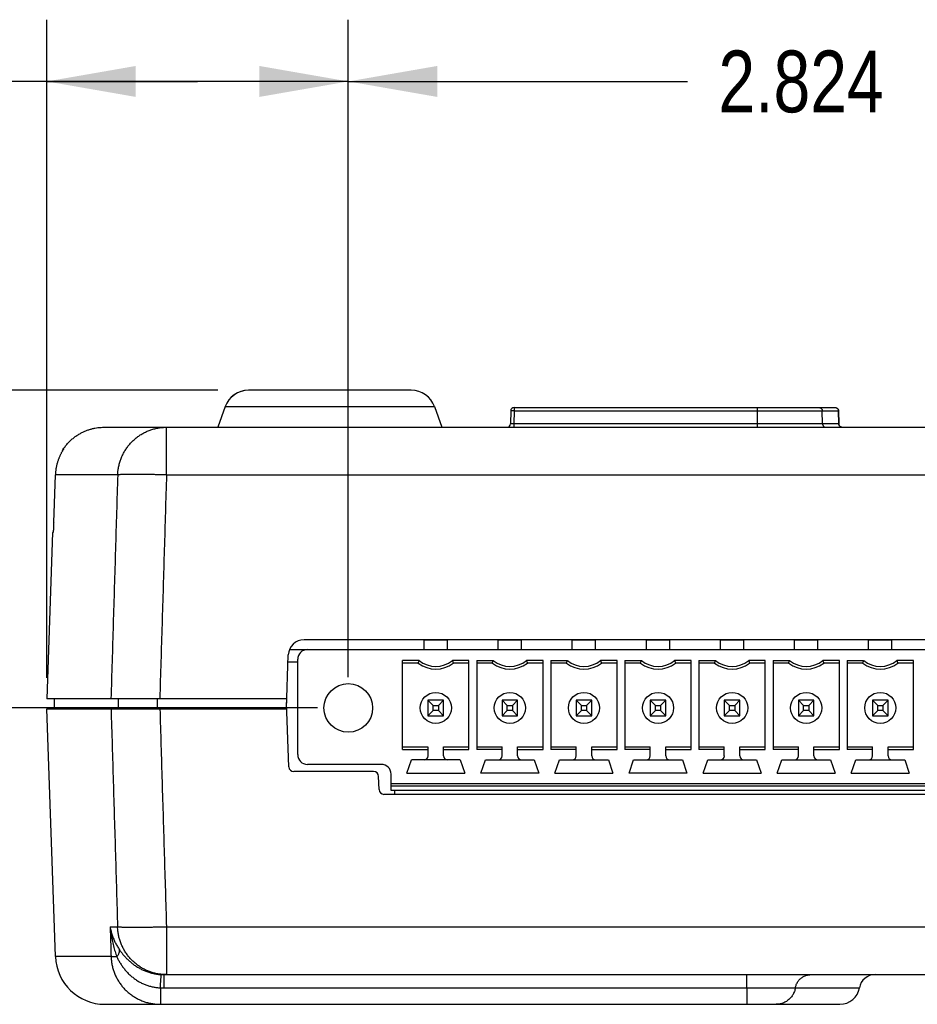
# Model space of a CAD drawing. Header units: inches. Extents: x 0 to 34, y 0 to 22.
# Tile 11 of 28: x 13.9 to 15.7, y 16 to 18. Entities that reach past the tile are written whole.
import ezdxf

# ---------------------------------------------------------------- set-up
doc = ezdxf.new("R2010")
doc.units = ezdxf.units.IN
doc.header["$LTSCALE"] = 1.87
doc.header["$MEASUREMENT"] = 0
doc.layers.get('0').update_dxf_attribs({"linetype": 'CONTINUOUS'})
doc.layers.add('DIMENSIONS', color=7, linetype='CONTINUOUS')
doc.styles.get("Standard").update_dxf_attribs({"font": 'txt', "width": 0.8})
doc.dimstyles.new('DIMSTYLE_1', dxfattribs={"dimtxt": 0.125, "dimasz": 0.18, "dimexe": 0.18, "dimexo": 0.0625, "dimgap": 0.09, "dimtad": 0, "dimtih": 1, "dimtoh": 1, "dimdec": 3, "dimzin": 4, "dimdsep": 46, "dimtxsty": 'STANDARD', "dimblk": '_FILLED', "dimblk1": '_FILLED', "dimblk2": '_FILLED', "dimcen": 0.09, "dimadec": 0, "dimazin": 0, "dimtp": 0.01, "dimtm": 0.01, "dimtfac": 1, "dimtdec": 3, "dimtofl": 0, "dimtmove": 0, "dimatfit": 3, "dimldrblk": '_FILLED', "dimfxl": 1, "dimtolj": 1, "dimtzin": 4, "dimarcsym": 0})

# ---------------------------------------------------------------- blocks, each defined once
blk = doc.blocks.new('_FILLED')
at = {"color": 0, "linetype": 'BYBLOCK'}
blk.add_solid([(0, 0), (-1, 0.174), (-1, -0.174)], dxfattribs=at)
blk = doc.blocks.new('*D2')
at = {"layer": 'DIMENSIONS', "color": 2, "linetype": 'CONTINUOUS'}
for p, q in [((14.2941, 17.2704), (12.9828, 17.2704)), ((13.1078, 17.2704), (13.1078, 17.0738)), ((13.1078, 16.6273), (13.1078, 16.8238)), ((14.496, 16.6273), (12.9828, 16.6273))]:
    blk.add_line(p, q, dxfattribs=at)
at = {"layer": 'DIMENSIONS', "color": 2, "linetype": 'CONTINUOUS', "xscale": 0.18, "yscale": 0.18, "zscale": 0.18}
for p, rotation in [((13.1078, 17.2704), 90), ((13.1078, 16.6273), 270)]:
    blk.add_blockref('_FILLED', p, dxfattribs=dict(at, rotation=rotation))
at = {"layer": 'DIMENSIONS', "color": 2, "linetype": 'CONTINUOUS', "width": 0.8}
for s, p in [('[', (13.0203, 16.8863)), (']', (13.6203, 16.8863)), ('.643', (12.4953, 16.8863)), ('16.34', (13.1203, 16.8863))]:
    blk.add_text(s, height=0.125, dxfattribs=at).set_placement(p)
blk = doc.blocks.new('*D3')
at = {"layer": 'DIMENSIONS', "color": 2, "linetype": 'CONTINUOUS'}
for p, q in [((13.9481, 16.6879), (13.9481, 18.0204)), ((14.5585, 16.6898), (14.5585, 18.0204)), ((14.2533, 17.8954), (13.1606, 17.8954)), ((13.9481, 17.8954), (14.2533, 17.8954)), ((14.5585, 17.8954), (14.2533, 17.8954))]:
    blk.add_line(p, q, dxfattribs=at)
at = {"layer": 'DIMENSIONS', "color": 2, "linetype": 'CONTINUOUS', "xscale": 0.18, "yscale": 0.18, "zscale": 0.18, "rotation": 180}
blk.add_blockref('_FILLED', (13.9481, 17.8954), dxfattribs=at)
at = {"layer": 'DIMENSIONS', "color": 2, "linetype": 'CONTINUOUS', "xscale": 0.18, "yscale": 0.18, "zscale": 0.18}
blk.add_blockref('_FILLED', (14.5585, 17.8954), dxfattribs=at)
at = {"layer": 'DIMENSIONS', "color": 2, "linetype": 'CONTINUOUS', "width": 0.8}
for s, p in [('.610', (11.9731, 17.8329)), ('[', (12.4981, 17.8329)), ('15.5', (12.5981, 17.8329)), (']', (12.9981, 17.8329))]:
    blk.add_text(s, height=0.125, dxfattribs=at).set_placement(p)
blk = doc.blocks.new('*D4')
at = {"layer": 'DIMENSIONS', "color": 2, "linetype": 'CONTINUOUS'}
for p, q in [((14.5585, 16.6898), (14.5585, 18.0204)), ((17.3826, 16.6898), (17.3826, 18.0204)), ((14.5585, 17.8954), (15.2455, 17.8954)), ((17.3826, 17.8954), (16.6955, 17.8954))]:
    blk.add_line(p, q, dxfattribs=at)
at = {"layer": 'DIMENSIONS', "color": 2, "linetype": 'CONTINUOUS', "xscale": 0.18, "yscale": 0.18, "zscale": 0.18, "rotation": 180}
blk.add_blockref('_FILLED', (14.5585, 17.8954), dxfattribs=at)
at = {"layer": 'DIMENSIONS', "color": 2, "linetype": 'CONTINUOUS', "xscale": 0.18, "yscale": 0.18, "zscale": 0.18}
blk.add_blockref('_FILLED', (17.3826, 17.8954), dxfattribs=at)
at = {"layer": 'DIMENSIONS', "color": 2, "linetype": 'CONTINUOUS', "width": 0.8}
for s, p in [('2.824', (15.308, 17.8329)), ('[', (15.933, 17.8329)), ('71.73', (16.033, 17.8329)), (']', (16.533, 17.8329))]:
    blk.add_text(s, height=0.125, dxfattribs=at).set_placement(p)

msp = doc.modelspace()

# ---------------------------------------------------------------- linework, layer by layer
at = {"color": 7, "linetype": 'CONTINUOUS'}
for p, q in [((14.6861, 17.2704), (14.3562, 17.2704)), ((14.3091, 17.2372), (14.2941, 17.1954)), ((14.3095, 17.2372), (14.2946, 17.1954)), ((14.3091, 17.2372), (14.7332, 17.2372)), ((14.7332, 17.2372), (14.7481, 17.1954)), ((14.8873, 17.2285), (14.8869, 17.2023)), ((14.8943, 17.2285), (14.8939, 17.2023)), ((14.8943, 17.2354), (14.8943, 17.2285)), ((14.8943, 17.2354), (15.5441, 17.2354)), ((14.8943, 17.2285), (15.551, 17.2285)), ((15.3868, 17.1954), (15.3868, 17.2354)), ((15.5187, 17.2023), (15.5183, 17.2285)), ((15.551, 17.2285), (15.5515, 17.2023)), ((15.5517, 17.2022), (15.5511, 17.2285)), ((14.8939, 17.2023), (14.8939, 17.1954)), ((15.5515, 17.2023), (14.8939, 17.2023)), ((14.064, 17.1954), (20.5897, 17.1954)), ((14.1905, 17.0989), (14.1905, 17.1954)), ((13.9819, 17.1509), (13.9813, 17.1509)), ((13.9819, 17.1509), (13.9818, 17.1508)), ((13.962, 17.0028), (13.9654, 17.0989)), ((14.0916, 17.0989), (13.9654, 17.0989)), ((14.1905, 17.0989), (20.3594, 17.0989)), ((13.9597, 16.9827), (13.9479, 16.6454)), ((13.961, 16.9827), (13.9597, 16.9827)), ((20.0768, 16.7654), (14.469, 16.7654)), ((14.7121, 16.7454), (14.7121, 16.7651)), ((14.7121, 16.7651), (14.7593, 16.7651)), ((14.7199, 16.7654), (14.7199, 16.7651)), ((14.7514, 16.7654), (14.7514, 16.7651)), ((14.7593, 16.7454), (14.7593, 16.7651)), ((14.8621, 16.7454), (14.8621, 16.7651)), ((14.8621, 16.7651), (14.9093, 16.7651)), ((14.8699, 16.7654), (14.8699, 16.7651)), ((14.9014, 16.7654), (14.9014, 16.7651)), ((14.9093, 16.7454), (14.9093, 16.7651)), ((15.0121, 16.7454), (15.0121, 16.7651)), ((15.0121, 16.7651), (15.0593, 16.7651)), ((15.0199, 16.7654), (15.0199, 16.7651)), ((15.0514, 16.7654), (15.0514, 16.7651)), ((15.0593, 16.7454), (15.0593, 16.7651)), ((15.1621, 16.7454), (15.1621, 16.7651)), ((15.1621, 16.7651), (15.2093, 16.7651)), ((15.1699, 16.7654), (15.1699, 16.7651)), ((15.2014, 16.7654), (15.2014, 16.7651)), ((15.2093, 16.7454), (15.2093, 16.7651)), ((15.3121, 16.7454), (15.3121, 16.7651)), ((15.3121, 16.7651), (15.3593, 16.7651)), ((15.3199, 16.7654), (15.3199, 16.7651)), ((15.3514, 16.7654), (15.3514, 16.7651)), ((15.3593, 16.7454), (15.3593, 16.7651)), ((15.4621, 16.7454), (15.4621, 16.7651)), ((15.4621, 16.7651), (15.5093, 16.7651)), ((15.4699, 16.7654), (15.4699, 16.7651)), ((15.5014, 16.7654), (15.5014, 16.7651)), ((15.5093, 16.7454), (15.5093, 16.7651)), ((15.6121, 16.7454), (15.6121, 16.7651)), ((15.6121, 16.7651), (15.6593, 16.7651)), ((15.6199, 16.7654), (15.6199, 16.7651)), ((15.6514, 16.7654), (15.6514, 16.7651)), ((15.6593, 16.7454), (15.6593, 16.7651)), ((14.4394, 16.7454), (17.2455, 16.7454)), ((14.4332, 16.6254), (14.437, 16.7345)), ((14.4561, 16.5328), (14.4561, 16.7257)), ((14.6685, 16.5433), (14.6685, 16.7231)), ((14.702, 16.7231), (14.6685, 16.7231)), ((14.8028, 16.7231), (14.7693, 16.7231)), ((14.8028, 16.5433), (14.8028, 16.7231)), ((14.8185, 16.7231), (14.8185, 16.5433)), ((14.8185, 16.7231), (14.852, 16.7231)), ((14.9528, 16.7231), (14.9193, 16.7231)), ((14.9528, 16.5433), (14.9528, 16.7231)), ((14.9685, 16.7231), (14.9685, 16.5433)), ((14.9685, 16.7231), (15.002, 16.7231)), ((15.1028, 16.7231), (15.0693, 16.7231)), ((15.1028, 16.5433), (15.1028, 16.7231)), ((15.1185, 16.7231), (15.1185, 16.5433)), ((15.1185, 16.7231), (15.152, 16.7231)), ((15.2528, 16.7231), (15.2193, 16.7231)), ((15.2528, 16.5433), (15.2528, 16.7231)), ((15.2685, 16.7231), (15.2685, 16.5433)), ((15.2685, 16.7231), (15.302, 16.7231)), ((15.4028, 16.7231), (15.3693, 16.7231)), ((15.4028, 16.5433), (15.4028, 16.7231)), ((15.4185, 16.7231), (15.4185, 16.5433)), ((15.4185, 16.7231), (15.452, 16.7231)), ((15.5528, 16.7231), (15.5193, 16.7231)), ((15.5528, 16.5433), (15.5528, 16.7231)), ((15.5685, 16.7231), (15.5685, 16.5433)), ((15.5685, 16.7231), (15.602, 16.7231)), ((15.7028, 16.7231), (15.6693, 16.7231)), ((15.7028, 16.5433), (15.7028, 16.7231)), ((14.4365, 16.7208), (14.4561, 16.7208)), ((14.7002, 16.7178), (14.6685, 16.7178)), ((14.8028, 16.7178), (14.7711, 16.7178)), ((14.8502, 16.7178), (14.8185, 16.7178)), ((14.9528, 16.7178), (14.9211, 16.7178)), ((15.0002, 16.7178), (14.9685, 16.7178)), ((15.1028, 16.7178), (15.0711, 16.7178)), ((15.1502, 16.7178), (15.1185, 16.7178)), ((15.2528, 16.7178), (15.2211, 16.7178)), ((15.3002, 16.7178), (15.2685, 16.7178)), ((15.4028, 16.7178), (15.3711, 16.7178)), ((15.4502, 16.7178), (15.4185, 16.7178)), ((15.5528, 16.7178), (15.5211, 16.7178)), ((15.6002, 16.7178), (15.5685, 16.7178)), ((15.7028, 16.7178), (15.6711, 16.7178)), ((14.4339, 16.6454), (13.9479, 16.6454)), ((13.9629, 16.6454), (13.9629, 16.6254)), ((14.0934, 16.6254), (14.0934, 16.6454)), ((14.1725, 16.6254), (14.1725, 16.6454)), ((14.7199, 16.643), (14.7199, 16.6115)), ((14.7199, 16.643), (14.7305, 16.6325)), ((14.7514, 16.643), (14.7199, 16.643)), ((14.7514, 16.643), (14.7409, 16.6325)), ((14.7514, 16.6115), (14.7514, 16.643)), ((14.8699, 16.643), (14.8699, 16.6115)), ((14.8699, 16.643), (14.8805, 16.6325)), ((14.9014, 16.643), (14.8699, 16.643)), ((14.9014, 16.643), (14.8909, 16.6325)), ((14.9014, 16.6115), (14.9014, 16.643)), ((15.0199, 16.643), (15.0199, 16.6115)), ((15.0199, 16.643), (15.0305, 16.6325)), ((15.0514, 16.643), (15.0199, 16.643)), ((15.0514, 16.643), (15.0409, 16.6325)), ((15.0514, 16.6115), (15.0514, 16.643)), ((15.1699, 16.643), (15.1699, 16.6115)), ((15.1699, 16.643), (15.1805, 16.6325)), ((15.2014, 16.643), (15.1699, 16.643)), ((15.2014, 16.643), (15.1909, 16.6325)), ((15.2014, 16.6115), (15.2014, 16.643)), ((15.3199, 16.643), (15.3199, 16.6115)), ((15.3199, 16.643), (15.3305, 16.6325)), ((15.3514, 16.643), (15.3199, 16.643)), ((15.3514, 16.643), (15.3409, 16.6325)), ((15.3514, 16.6115), (15.3514, 16.643)), ((15.4699, 16.643), (15.4699, 16.6115)), ((15.4699, 16.643), (15.4805, 16.6325)), ((15.5014, 16.643), (15.4699, 16.643)), ((15.5014, 16.643), (15.4909, 16.6325)), ((15.5014, 16.6115), (15.5014, 16.643)), ((15.6199, 16.643), (15.6199, 16.6115)), ((15.6199, 16.643), (15.6305, 16.6325)), ((15.6514, 16.643), (15.6199, 16.643)), ((15.6514, 16.643), (15.6409, 16.6325)), ((15.6514, 16.6115), (15.6514, 16.643)), ((13.9656, 16.1239), (13.9481, 16.6254)), ((13.9481, 16.6254), (14.4341, 16.6254)), ((14.4382, 16.508), (14.4337, 16.6385)), ((14.7305, 16.6221), (14.7199, 16.6115)), ((14.7305, 16.6221), (14.7305, 16.6325)), ((14.7305, 16.6325), (14.7409, 16.6325)), ((14.7409, 16.6221), (14.7305, 16.6221)), ((14.7409, 16.6325), (14.7409, 16.6221)), ((14.7409, 16.6221), (14.7514, 16.6115)), ((14.8805, 16.6221), (14.8699, 16.6115)), ((14.8805, 16.6221), (14.8805, 16.6325)), ((14.8805, 16.6325), (14.8909, 16.6325)), ((14.8909, 16.6221), (14.8805, 16.6221)), ((14.8909, 16.6325), (14.8909, 16.6221)), ((14.8909, 16.6221), (14.9014, 16.6115)), ((15.0305, 16.6221), (15.0199, 16.6115)), ((15.0305, 16.6221), (15.0305, 16.6325)), ((15.0305, 16.6325), (15.0409, 16.6325)), ((15.0409, 16.6221), (15.0305, 16.6221)), ((15.0409, 16.6325), (15.0409, 16.6221)), ((15.0409, 16.6221), (15.0514, 16.6115)), ((15.1805, 16.6221), (15.1699, 16.6115)), ((15.1805, 16.6221), (15.1805, 16.6325)), ((15.1805, 16.6325), (15.1909, 16.6325)), ((15.1909, 16.6221), (15.1805, 16.6221)), ((15.1909, 16.6325), (15.1909, 16.6221)), ((15.1909, 16.6221), (15.2014, 16.6115)), ((15.3305, 16.6221), (15.3199, 16.6115)), ((15.3305, 16.6221), (15.3305, 16.6325)), ((15.3305, 16.6325), (15.3409, 16.6325)), ((15.3409, 16.6221), (15.3305, 16.6221)), ((15.3409, 16.6325), (15.3409, 16.6221)), ((15.3409, 16.6221), (15.3514, 16.6115)), ((15.4805, 16.6221), (15.4699, 16.6115)), ((15.4805, 16.6221), (15.4805, 16.6325)), ((15.4805, 16.6325), (15.4909, 16.6325)), ((15.4909, 16.6221), (15.4805, 16.6221)), ((15.4909, 16.6325), (15.4909, 16.6221)), ((15.4909, 16.6221), (15.5014, 16.6115)), ((15.6305, 16.6221), (15.6199, 16.6115)), ((15.6305, 16.6221), (15.6305, 16.6325)), ((15.6305, 16.6325), (15.6409, 16.6325)), ((15.6409, 16.6221), (15.6305, 16.6221)), ((15.6409, 16.6325), (15.6409, 16.6221)), ((15.6409, 16.6221), (15.6514, 16.6115)), ((14.7199, 16.6115), (14.7514, 16.6115)), ((14.8699, 16.6115), (14.9014, 16.6115)), ((15.0199, 16.6115), (15.0514, 16.6115)), ((15.1699, 16.6115), (15.2014, 16.6115)), ((15.3199, 16.6115), (15.3514, 16.6115)), ((15.4699, 16.6115), (15.5014, 16.6115)), ((15.6199, 16.6115), (15.6514, 16.6115)), ((14.6685, 16.5485), (14.7199, 16.5485)), ((14.6685, 16.5433), (14.7199, 16.5433)), ((14.7199, 16.5485), (14.7199, 16.53)), ((14.7514, 16.53), (14.7514, 16.5485)), ((14.7514, 16.5485), (14.8028, 16.5485)), ((14.7514, 16.5433), (14.8028, 16.5433)), ((14.8185, 16.5485), (14.8699, 16.5485)), ((14.8699, 16.5433), (14.8185, 16.5433)), ((14.8699, 16.53), (14.8699, 16.5485)), ((14.9014, 16.53), (14.9014, 16.5485)), ((14.9014, 16.5485), (14.9528, 16.5485)), ((14.9014, 16.5433), (14.9528, 16.5433)), ((14.9685, 16.5485), (15.0199, 16.5485)), ((15.0199, 16.5433), (14.9685, 16.5433)), ((15.0199, 16.53), (15.0199, 16.5485)), ((15.0514, 16.53), (15.0514, 16.5485)), ((15.0514, 16.5485), (15.1028, 16.5485)), ((15.0514, 16.5433), (15.1028, 16.5433)), ((15.1185, 16.5485), (15.1699, 16.5485)), ((15.1699, 16.5433), (15.1185, 16.5433)), ((15.1699, 16.53), (15.1699, 16.5485)), ((15.2014, 16.53), (15.2014, 16.5485)), ((15.2014, 16.5485), (15.2528, 16.5485)), ((15.2014, 16.5433), (15.2528, 16.5433)), ((15.2685, 16.5485), (15.3199, 16.5485)), ((15.3199, 16.5433), (15.2685, 16.5433)), ((15.3199, 16.53), (15.3199, 16.5485)), ((15.3514, 16.53), (15.3514, 16.5485)), ((15.3514, 16.5485), (15.4028, 16.5485)), ((15.3514, 16.5433), (15.4028, 16.5433)), ((15.4185, 16.5485), (15.4699, 16.5485)), ((15.4699, 16.5433), (15.4185, 16.5433)), ((15.4699, 16.53), (15.4699, 16.5485)), ((15.5014, 16.53), (15.5014, 16.5485)), ((15.5014, 16.5485), (15.5528, 16.5485)), ((15.5014, 16.5433), (15.5528, 16.5433)), ((15.5685, 16.5485), (15.6199, 16.5485)), ((15.6199, 16.5433), (15.5685, 16.5433)), ((15.6199, 16.53), (15.6199, 16.5485)), ((15.6514, 16.53), (15.6514, 16.5485)), ((15.6514, 16.5485), (15.7028, 16.5485)), ((15.6514, 16.5433), (15.7028, 16.5433)), ((14.677, 16.4954), (14.6863, 16.5222)), ((14.7851, 16.5222), (14.6863, 16.5222)), ((14.7851, 16.5222), (14.7943, 16.4954)), ((14.827, 16.4954), (14.8363, 16.5222)), ((14.8363, 16.5222), (14.9351, 16.5222)), ((14.9351, 16.5222), (14.9443, 16.4954)), ((14.977, 16.4954), (14.9863, 16.5222)), ((14.9863, 16.5222), (15.0851, 16.5222)), ((15.0851, 16.5222), (15.0943, 16.4954)), ((15.127, 16.4954), (15.1363, 16.5222)), ((15.1363, 16.5222), (15.2351, 16.5222)), ((15.2351, 16.5222), (15.2443, 16.4954)), ((15.277, 16.4954), (15.2863, 16.5222)), ((15.2863, 16.5222), (15.3851, 16.5222)), ((15.3851, 16.5222), (15.3943, 16.4954)), ((15.427, 16.4954), (15.4363, 16.5222)), ((15.4363, 16.5222), (15.5351, 16.5222)), ((15.5351, 16.5222), (15.5443, 16.4954)), ((15.577, 16.4954), (15.5863, 16.5222)), ((15.5863, 16.5222), (15.6851, 16.5222)), ((15.6851, 16.5222), (15.6943, 16.4954)), ((14.6254, 16.5131), (14.4758, 16.5131)), ((14.6099, 16.4984), (14.4482, 16.4984)), ((14.6208, 16.462), (14.6199, 16.4887)), ((14.6451, 16.46), (14.6451, 16.4934)), ((14.677, 16.4954), (14.7943, 16.4954)), ((14.9443, 16.4954), (14.827, 16.4954)), ((14.977, 16.4954), (15.0943, 16.4954)), ((15.2443, 16.4954), (15.127, 16.4954)), ((15.277, 16.4954), (15.3943, 16.4954)), ((15.427, 16.4954), (15.5443, 16.4954)), ((15.577, 16.4954), (15.6943, 16.4954)), ((17.0762, 16.4737), (14.6451, 16.4737)), ((14.6451, 16.4698), (17.0762, 16.4698)), ((17.0864, 16.4524), (14.6308, 16.4524)), ((17.0762, 16.46), (14.6451, 16.46)), ((14.6527, 16.4524), (14.6525, 16.46)), ((14.0763, 16.1839), (14.0914, 16.1839)), ((14.1903, 16.1839), (14.1903, 16.0874)), ((14.1903, 16.1839), (20.3559, 16.1839)), ((14.0782, 16.1239), (13.9656, 16.1239)), ((14.186, 16.0607), (14.186, 16.0874)), ((14.186, 16.0874), (20.3603, 16.0874)), ((14.178, 16.0609), (14.178, 16.0274)), ((14.186, 16.0607), (15.3657, 16.0607)), ((15.3657, 16.0607), (15.3657, 16.0274)), ((15.4638, 16.0607), (15.5934, 16.0607)), ((14.0656, 16.0274), (15.554, 16.0274))]:
    msp.add_line(p, q, dxfattribs=at)
for points in [[(15.5577, 17.1955), (15.5573, 17.1955), (15.5569, 17.1956), (15.5565, 17.1957), (15.5561, 17.1959), (15.5557, 17.1961), (15.5552, 17.1963), (15.5548, 17.1966), (15.5543, 17.1969), (15.5539, 17.1973), (15.5534, 17.1977), (15.553, 17.1983), (15.5526, 17.1989), (15.5522, 17.1997), (15.5519, 17.2005), (15.5517, 17.2016), (15.5517, 17.2022)], [(15.5574, 17.1955), (15.557, 17.1956), (15.5566, 17.1957), (15.5562, 17.1958), (15.5558, 17.196), (15.5554, 17.1962), (15.555, 17.1964), (15.5546, 17.1967), (15.5542, 17.197), (15.5537, 17.1974), (15.5533, 17.1979), (15.5529, 17.1984), (15.5525, 17.199), (15.5522, 17.1998), (15.5519, 17.2006), (15.5517, 17.2016)]]:
    msp.add_lwpolyline(points, dxfattribs=at)
for centre, radius in [((14.5585, 16.6273), 0.0492), ((14.7357, 16.6273), 0.0315), ((14.8857, 16.6273), 0.0315), ((15.0357, 16.6273), 0.0315), ((15.1857, 16.6273), 0.0315), ((15.3357, 16.6273), 0.0315), ((15.4857, 16.6273), 0.0315), ((15.6357, 16.6273), 0.0315)]:
    msp.add_circle(centre, radius, dxfattribs=at)
for centre, radius, start, end in [((14.3562, 17.2204), 0.05, 90, 160.3462), ((14.3566, 17.2204), 0.05, 90, 160.3462), ((14.6861, 17.2204), 0.05, 19.6538, 90), ((14.8943, 17.2284), 0.007, 90, 179), ((14.8799, 17.2024), 0.007, 270, 359), ((14.469, 16.7334), 0.032, 90, 178), ((14.4758, 16.7257), 0.0197, 90, 180), ((14.7357, 16.7651), 0.0538, 231.2958, 308.7042), ((14.8857, 16.7651), 0.0538, 231.2958, 308.7042), ((15.0357, 16.7651), 0.0538, 231.2958, 308.7042), ((15.1857, 16.7651), 0.0538, 231.2958, 308.7042), ((15.3357, 16.7651), 0.0538, 231.2958, 308.7042), ((15.4857, 16.7651), 0.0538, 231.2958, 308.7042), ((15.6357, 16.7651), 0.0538, 231.2958, 308.7042), ((14.7357, 16.7651), 0.0591, 233.1301, 306.8699), ((14.8857, 16.7651), 0.0591, 233.1301, 306.8699), ((15.0357, 16.7651), 0.0591, 233.1301, 306.8699), ((15.1857, 16.7651), 0.0591, 233.1301, 306.8699), ((15.3357, 16.7651), 0.0591, 233.1301, 306.8699), ((15.4857, 16.7651), 0.0591, 233.1301, 306.8699), ((15.6357, 16.7651), 0.0591, 233.1301, 306.8699), ((14.4758, 16.5328), 0.0197, 180, 270), ((14.7121, 16.53), 0.00787, 270, 360), ((14.7593, 16.53), 0.00787, 180, 270), ((14.8621, 16.53), 0.00787, 270, 360), ((14.9093, 16.53), 0.00787, 180, 270), ((15.0121, 16.53), 0.00787, 270, 360), ((15.0593, 16.53), 0.00787, 180, 270), ((15.1621, 16.53), 0.00787, 270, 360), ((15.2093, 16.53), 0.00787, 180, 270), ((15.3121, 16.53), 0.00787, 270, 360), ((15.3593, 16.53), 0.00787, 180, 270), ((15.4621, 16.53), 0.00787, 270, 360), ((15.5093, 16.53), 0.00787, 180, 270), ((15.6121, 16.53), 0.00787, 270, 360), ((15.6593, 16.53), 0.00787, 180, 270), ((14.4482, 16.5084), 0.01, 182, 270), ((14.6254, 16.4934), 0.0197, 0, 90), ((14.6099, 16.4884), 0.01, 2, 90), ((14.6308, 16.4624), 0.01, 182, 270), ((14.0656, 16.1274), 0.1, 182, 270), ((15.625, 16.0554), 0.032, 90, 170.4059), ((15.554, 16.0674), 0.04, 270, 350.4059)]:
    msp.add_arc(centre, radius, start, end, dxfattribs=at)
for points, knots in [([(14.8943, 17.2285), (14.894, 17.2285), (14.8933, 17.2285), (14.8922, 17.2285), (14.8913, 17.2286), (14.8903, 17.2286), (14.8895, 17.2286), (14.8888, 17.2286), (14.8882, 17.2285), (14.8877, 17.2286), (14.8875, 17.2285), (14.8873, 17.2285), (14.8873, 17.2285)], [0, 0, 0, 0, 0.152935, 0.301398, 0.443768, 0.577372, 0.698627, 0.803551, 0.888404, 0.950276, 0.987506, 1, 1, 1, 1]), ([(15.5114, 17.2354), (15.5118, 17.2354), (15.5125, 17.2353), (15.5136, 17.2351), (15.5145, 17.2347), (15.5155, 17.2341), (15.5163, 17.2334), (15.517, 17.2326), (15.5175, 17.2317), (15.518, 17.2307), (15.5182, 17.2296), (15.5183, 17.2289), (15.5183, 17.2285)], [0, 0, 0, 0, 0.098936, 0.197976, 0.297213, 0.396722, 0.496551, 0.596715, 0.6972, 0.79796, 0.898924, 1, 1, 1, 1]), ([(15.5441, 17.2354), (15.5445, 17.2354), (15.5452, 17.2353), (15.5463, 17.2351), (15.5473, 17.2347), (15.5482, 17.2341), (15.549, 17.2334), (15.5498, 17.2326), (15.5504, 17.2316), (15.5508, 17.2306), (15.551, 17.2299), (15.551, 17.2295)], [0, 0, 0, 0, 0.109275, 0.218711, 0.328489, 0.438812, 0.549787, 0.661434, 0.77377, 0.886645, 1, 1, 1, 1]), ([(15.5441, 17.2354), (15.5445, 17.2354), (15.5452, 17.2353), (15.5462, 17.2351), (15.5472, 17.2347), (15.5481, 17.2341), (15.549, 17.2334), (15.5497, 17.2326), (15.5502, 17.2317), (15.5507, 17.2307), (15.5508, 17.23), (15.5509, 17.2296)], [0, 0, 0, 0, 0.110269, 0.22063, 0.331168, 0.441947, 0.553011, 0.664375, 0.776026, 0.887922, 1, 1, 1, 1]), ([(14.8939, 17.2023), (14.8935, 17.2023), (14.8928, 17.2022), (14.8917, 17.2022), (14.8907, 17.2022), (14.8898, 17.2022), (14.889, 17.2022), (14.8883, 17.2022), (14.8877, 17.2022), (14.8873, 17.2022), (14.8871, 17.2023), (14.8869, 17.2022), (14.8869, 17.2023)], [0, 0, 0, 0, 0.156255, 0.308789, 0.453769, 0.587584, 0.706889, 0.808776, 0.890751, 0.950802, 0.987471, 1, 1, 1, 1]), ([(15.5187, 17.2023), (15.5188, 17.2019), (15.5188, 17.2012), (15.5191, 17.2001), (15.5195, 17.1991), (15.5201, 17.1982), (15.5208, 17.1974), (15.5216, 17.1967), (15.5225, 17.1961), (15.5235, 17.1957), (15.5245, 17.1954), (15.5252, 17.1954), (15.5256, 17.1954)], [0, 0, 0, 0, 0.101076, 0.20204, 0.3028, 0.403285, 0.503449, 0.603278, 0.702787, 0.802024, 0.901064, 1, 1, 1, 1]), ([(15.5515, 17.2023), (15.5515, 17.2019), (15.5516, 17.2012), (15.5519, 17.2001), (15.5523, 17.1991), (15.5529, 17.1982), (15.5536, 17.1974), (15.5544, 17.1967), (15.5553, 17.1961), (15.5563, 17.1957), (15.5573, 17.1954), (15.5581, 17.1954), (15.5584, 17.1954)], [0, 0, 0, 0, 0.100863, 0.201636, 0.302246, 0.402635, 0.502766, 0.602628, 0.702234, 0.801622, 0.900853, 1, 1, 1, 1]), ([(13.9815, 17.1512), (13.983, 17.1534), (13.9861, 17.1577), (13.9912, 17.1638), (13.9968, 17.1693), (14.0025, 17.1742), (14.0085, 17.1785), (14.0145, 17.1823), (14.0207, 17.1855), (14.0269, 17.1883), (14.0331, 17.1905), (14.0393, 17.1923), (14.0455, 17.1937), (14.0517, 17.1947), (14.0579, 17.1953), (14.062, 17.1954), (14.064, 17.1954)], [0, 0, 0, 0, 0.081778, 0.164134, 0.24397, 0.321598, 0.396915, 0.469979, 0.541109, 0.610301, 0.677875, 0.744172, 0.8092, 0.873324, 0.936913, 1, 1, 1, 1]), ([(14.0916, 17.0989), (14.0917, 17.1016), (14.0921, 17.1069), (14.0933, 17.1149), (14.0952, 17.1228), (14.0977, 17.1305), (14.1008, 17.1379), (14.1045, 17.1451), (14.1088, 17.152), (14.1136, 17.1585), (14.1188, 17.1645), (14.1246, 17.1702), (14.1308, 17.1753), (14.1374, 17.1799), (14.1443, 17.184), (14.1515, 17.1874), (14.159, 17.1903), (14.1667, 17.1926), (14.1745, 17.1942), (14.1825, 17.1952), (14.1878, 17.1954), (14.1905, 17.1954)], [0, 0, 0, 0, 0.052879, 0.105766, 0.15865, 0.211519, 0.264365, 0.317179, 0.369956, 0.42269, 0.475378, 0.52802, 0.580617, 0.63317, 0.685682, 0.738154, 0.790588, 0.842986, 0.895353, 0.94769, 1, 1, 1, 1]), ([(13.9817, 17.1507), (13.9814, 17.1502), (13.9806, 17.149), (13.9796, 17.1473), (13.9785, 17.1453), (13.9774, 17.1433), (13.9763, 17.1412), (13.9752, 17.139), (13.9742, 17.1367), (13.9731, 17.1343), (13.9722, 17.1318), (13.9712, 17.1293), (13.9703, 17.1268), (13.9698, 17.125), (13.9695, 17.1241)], [0, 0, 0, 0, 0.064369, 0.137739, 0.212697, 0.290563, 0.372119, 0.456928, 0.544064, 0.632606, 0.721854, 0.812255, 0.904668, 1, 1, 1, 1]), ([(13.98, 17.148), (13.98, 17.148), (13.9801, 17.1484), (13.9803, 17.1491), (13.9806, 17.1497), (13.9808, 17.15)], [0, 0, 0, 0, 0.071869, 0.526329, 1, 1, 1, 1]), ([(13.9695, 17.1241), (13.9689, 17.1221), (13.9678, 17.1179), (13.9666, 17.1116), (13.9657, 17.1053), (13.9655, 17.101), (13.9654, 17.0989)], [0, 0, 0, 0, 0.249997, 0.499995, 0.749998, 1, 1, 1, 1]), ([(14.1905, 17.0989), (14.1877, 17.099), (14.1823, 17.0991), (14.1742, 17.0993), (14.1662, 17.0995), (14.1584, 17.0997), (14.1508, 17.0998), (14.1435, 17.0999), (14.1364, 17.1), (14.1296, 17.1), (14.1234, 17.1), (14.1176, 17.1), (14.1125, 17.0999), (14.108, 17.0998), (14.104, 17.0998), (14.1005, 17.0996), (14.0976, 17.0995), (14.0951, 17.0993), (14.0932, 17.0991), (14.0921, 17.099), (14.0916, 17.0989)], [0, 0, 0, 0, 0.083199, 0.165285, 0.24594, 0.324856, 0.401721, 0.476212, 0.547984, 0.616453, 0.680375, 0.738609, 0.790379, 0.835866, 0.875806, 0.910755, 0.940976, 0.966144, 0.985873, 1, 1, 1, 1]), ([(14.0916, 17.0989), (14.0901, 17.0485), (14.087, 16.9478), (14.0825, 16.7966), (14.0795, 16.6958), (14.078, 16.6454)], [0, 0, 0, 0, 0.333094, 0.666427, 1, 1, 1, 1]), ([(14.1905, 17.0989), (14.1889, 17.0485), (14.1859, 16.9478), (14.1814, 16.7966), (14.1783, 16.6958), (14.1768, 16.6454)], [0, 0, 0, 0, 0.333138, 0.666472, 1, 1, 1, 1]), ([(13.962, 17.0028), (13.962, 17.0019), (13.9619, 17.0003), (13.9618, 16.998), (13.9618, 16.9957), (13.9617, 16.9935), (13.9616, 16.9914), (13.9615, 16.9895), (13.9614, 16.9878), (13.9613, 16.9864), (13.9612, 16.9851), (13.9612, 16.9841), (13.9611, 16.9834), (13.961, 16.983), (13.9611, 16.9827), (13.961, 16.9827)], [0, 0, 0, 0, 0.120345, 0.23945, 0.354697, 0.464422, 0.567965, 0.663073, 0.748055, 0.822583, 0.885145, 0.934521, 0.970498, 0.992434, 1, 1, 1, 1]), ([(14.7002, 16.7178), (14.7004, 16.7184), (14.7008, 16.7196), (14.7014, 16.7214), (14.7018, 16.7225), (14.702, 16.7231)], [0, 0, 0, 0, 0.337932, 0.671272, 1, 1, 1, 1]), ([(14.7693, 16.7231), (14.7695, 16.7225), (14.7699, 16.7214), (14.7705, 16.7196), (14.7709, 16.7184), (14.7711, 16.7178)], [0, 0, 0, 0, 0.32861, 0.66195, 1, 1, 1, 1]), ([(14.8502, 16.7178), (14.8504, 16.7184), (14.8508, 16.7196), (14.8514, 16.7214), (14.8518, 16.7225), (14.852, 16.7231)], [0, 0, 0, 0, 0.337932, 0.671272, 1, 1, 1, 1]), ([(14.9193, 16.7231), (14.9195, 16.7225), (14.9199, 16.7214), (14.9205, 16.7196), (14.9209, 16.7184), (14.9211, 16.7178)], [0, 0, 0, 0, 0.32861, 0.66195, 1, 1, 1, 1]), ([(15.0002, 16.7178), (15.0004, 16.7184), (15.0008, 16.7196), (15.0014, 16.7214), (15.0018, 16.7225), (15.002, 16.7231)], [0, 0, 0, 0, 0.337932, 0.671272, 1, 1, 1, 1]), ([(15.0693, 16.7231), (15.0695, 16.7225), (15.0699, 16.7214), (15.0705, 16.7196), (15.0709, 16.7184), (15.0711, 16.7178)], [0, 0, 0, 0, 0.32861, 0.66195, 1, 1, 1, 1]), ([(15.1502, 16.7178), (15.1504, 16.7184), (15.1508, 16.7196), (15.1514, 16.7214), (15.1518, 16.7225), (15.152, 16.7231)], [0, 0, 0, 0, 0.337932, 0.671272, 1, 1, 1, 1]), ([(15.2193, 16.7231), (15.2195, 16.7225), (15.2199, 16.7214), (15.2205, 16.7196), (15.2209, 16.7184), (15.2211, 16.7178)], [0, 0, 0, 0, 0.32861, 0.66195, 1, 1, 1, 1]), ([(15.3002, 16.7178), (15.3004, 16.7184), (15.3008, 16.7196), (15.3014, 16.7214), (15.3018, 16.7225), (15.302, 16.7231)], [0, 0, 0, 0, 0.337932, 0.671272, 1, 1, 1, 1]), ([(15.3693, 16.7231), (15.3695, 16.7225), (15.3699, 16.7214), (15.3705, 16.7196), (15.3709, 16.7184), (15.3711, 16.7178)], [0, 0, 0, 0, 0.32861, 0.66195, 1, 1, 1, 1]), ([(15.4502, 16.7178), (15.4504, 16.7184), (15.4508, 16.7196), (15.4514, 16.7214), (15.4518, 16.7225), (15.452, 16.7231)], [0, 0, 0, 0, 0.337932, 0.671272, 1, 1, 1, 1]), ([(15.5193, 16.7231), (15.5195, 16.7225), (15.5199, 16.7214), (15.5205, 16.7196), (15.5209, 16.7184), (15.5211, 16.7178)], [0, 0, 0, 0, 0.32861, 0.66195, 1, 1, 1, 1]), ([(15.6002, 16.7178), (15.6004, 16.7184), (15.6008, 16.7196), (15.6014, 16.7214), (15.6018, 16.7225), (15.602, 16.7231)], [0, 0, 0, 0, 0.337932, 0.671272, 1, 1, 1, 1]), ([(15.6693, 16.7231), (15.6695, 16.7225), (15.6699, 16.7214), (15.6705, 16.7196), (15.6709, 16.7184), (15.6711, 16.7178)], [0, 0, 0, 0, 0.32861, 0.66195, 1, 1, 1, 1]), ([(14.0782, 16.6254), (14.0796, 16.5763), (14.0826, 16.4781), (14.087, 16.331), (14.09, 16.2329), (14.0914, 16.1839)], [0, 0, 0, 0, 0.333618, 0.666951, 1, 1, 1, 1]), ([(14.177, 16.6254), (14.1785, 16.5763), (14.1814, 16.4782), (14.1859, 16.331), (14.1888, 16.2329), (14.1903, 16.1839)], [0, 0, 0, 0, 0.333548, 0.666889, 1, 1, 1, 1]), ([(14.0763, 16.1839), (14.0767, 16.1795), (14.0777, 16.1708), (14.08, 16.158), (14.0828, 16.1457), (14.0861, 16.1343), (14.0886, 16.1269), (14.0899, 16.1235)], [0, 0, 0, 0, 0.213689, 0.423897, 0.626865, 0.819532, 1, 1, 1, 1]), ([(14.0763, 16.1839), (14.0768, 16.1811), (14.078, 16.1754), (14.0804, 16.1672), (14.0834, 16.1592), (14.0869, 16.1516), (14.0908, 16.1445), (14.0937, 16.14), (14.0952, 16.1378)], [0, 0, 0, 0, 0.172111, 0.344203, 0.514684, 0.681685, 0.843911, 1, 1, 1, 1]), ([(14.0763, 16.1839), (14.0766, 16.1772), (14.077, 16.1639), (14.0776, 16.1439), (14.078, 16.1306), (14.0782, 16.1239)], [0, 0, 0, 0, 0.333333, 0.666667, 1, 1, 1, 1]), ([(14.1903, 16.0874), (14.1877, 16.0874), (14.1825, 16.0876), (14.1748, 16.0885), (14.1671, 16.0901), (14.1596, 16.0922), (14.1523, 16.0949), (14.1453, 16.0982), (14.1384, 16.1021), (14.1318, 16.1066), (14.1255, 16.1117), (14.1196, 16.1173), (14.1141, 16.1234), (14.1092, 16.13), (14.1048, 16.137), (14.101, 16.1442), (14.0978, 16.1518), (14.0952, 16.1596), (14.0932, 16.1675), (14.092, 16.1757), (14.0915, 16.1812), (14.0914, 16.1839)], [0, 0, 0, 0, 0.051017, 0.102157, 0.153319, 0.204336, 0.255136, 0.306028, 0.35736, 0.409446, 0.462407, 0.515992, 0.56989, 0.623787, 0.677542, 0.731202, 0.784823, 0.83846, 0.892167, 0.945996, 1, 1, 1, 1]), ([(14.1903, 16.1839), (14.1877, 16.1838), (14.1825, 16.1837), (14.1747, 16.1835), (14.1671, 16.1833), (14.1595, 16.1831), (14.1521, 16.183), (14.1449, 16.1829), (14.138, 16.1828), (14.1315, 16.1828), (14.1253, 16.1828), (14.1195, 16.1828), (14.1142, 16.1828), (14.1093, 16.1829), (14.105, 16.183), (14.1011, 16.1831), (14.0979, 16.1833), (14.0952, 16.1834), (14.0931, 16.1836), (14.0919, 16.1838), (14.0914, 16.1839)], [0, 0, 0, 0, 0.079171, 0.157792, 0.235582, 0.312168, 0.387081, 0.459778, 0.529659, 0.59613, 0.658791, 0.717314, 0.771362, 0.820606, 0.864729, 0.903448, 0.936512, 0.963718, 0.984909, 1, 1, 1, 1]), ([(14.0899, 16.1234), (14.0891, 16.1235), (14.0874, 16.1235), (14.0851, 16.1235), (14.0831, 16.1235), (14.0814, 16.1236), (14.08, 16.1237), (14.079, 16.1238), (14.0784, 16.1238), (14.0782, 16.1239)], [0, 0, 0, 0, 0.219445, 0.415923, 0.587595, 0.732951, 0.850732, 0.939963, 1, 1, 1, 1]), ([(14.0782, 16.1239), (14.0783, 16.1212), (14.0787, 16.1158), (14.0799, 16.1078), (14.0818, 16.1), (14.0843, 16.0923), (14.0874, 16.0848), (14.0911, 16.0777), (14.0954, 16.0708), (14.1002, 16.0643), (14.1056, 16.0583), (14.1114, 16.0526), (14.1176, 16.0475), (14.1243, 16.0429), (14.1313, 16.0389), (14.1385, 16.0354), (14.1461, 16.0325), (14.1539, 16.0302), (14.1618, 16.0286), (14.1699, 16.0276), (14.1753, 16.0274), (14.178, 16.0274)], [0, 0, 0, 0, 0.052612, 0.105214, 0.15781, 0.210401, 0.26299, 0.315583, 0.368179, 0.420771, 0.473345, 0.525895, 0.578431, 0.630967, 0.683519, 0.736104, 0.78874, 0.841439, 0.894215, 0.947073, 1, 1, 1, 1]), ([(14.0899, 16.1234), (14.0905, 16.1241), (14.0915, 16.1254), (14.0928, 16.1274), (14.0938, 16.1294), (14.0946, 16.1313), (14.0952, 16.1331), (14.0955, 16.1348), (14.0955, 16.1364), (14.0953, 16.1374), (14.0952, 16.1378)], [0, 0, 0, 0, 0.161077, 0.312155, 0.452664, 0.58225, 0.700941, 0.809252, 0.908322, 1, 1, 1, 1]), ([(14.0899, 16.1234), (14.0909, 16.1215), (14.0929, 16.1174), (14.0964, 16.1113), (14.1004, 16.105), (14.1051, 16.0988), (14.1102, 16.0928), (14.1159, 16.0872), (14.1219, 16.082), (14.1283, 16.0773), (14.1349, 16.0731), (14.1418, 16.0695), (14.1488, 16.0666), (14.156, 16.0642), (14.1633, 16.0625), (14.1706, 16.0613), (14.1756, 16.0609), (14.178, 16.0609)], [0, 0, 0, 0, 0.05753, 0.119893, 0.185798, 0.25416, 0.323907, 0.3941, 0.464198, 0.533794, 0.602664, 0.670659, 0.737742, 0.803968, 0.869552, 0.934807, 1, 1, 1, 1]), ([(14.0952, 16.1378), (14.0963, 16.1363), (14.0986, 16.133), (14.1024, 16.1282), (14.1066, 16.1233), (14.1114, 16.1184), (14.1166, 16.1136), (14.1222, 16.1091), (14.1283, 16.1047), (14.1348, 16.1008), (14.1417, 16.0972), (14.1489, 16.0942), (14.1564, 16.0916), (14.1642, 16.0896), (14.172, 16.0882), (14.1773, 16.0877), (14.1799, 16.0876)], [0, 0, 0, 0, 0.056351, 0.116624, 0.180363, 0.247109, 0.316429, 0.387826, 0.460934, 0.535567, 0.61152, 0.688529, 0.766237, 0.844211, 0.92219, 1, 1, 1, 1]), ([(14.178, 16.0609), (14.1781, 16.062), (14.1782, 16.0642), (14.1784, 16.0674), (14.1786, 16.0705), (14.1788, 16.0735), (14.179, 16.0762), (14.1792, 16.0787), (14.1793, 16.0809), (14.1795, 16.0828), (14.1796, 16.0844), (14.1797, 16.0857), (14.1798, 16.0867), (14.1799, 16.0872), (14.1799, 16.0875), (14.1799, 16.0876)], [0, 0, 0, 0, 0.125427, 0.247135, 0.36374, 0.473892, 0.576314, 0.669822, 0.753338, 0.825895, 0.886657, 0.934921, 0.970132, 0.991893, 1, 1, 1, 1]), ([(14.1799, 16.0876), (14.1806, 16.0875), (14.1819, 16.0875), (14.184, 16.0874), (14.1853, 16.0874), (14.186, 16.0874)], [0, 0, 0, 0, 0.332992, 0.666304, 1, 1, 1, 1]), ([(15.3657, 16.0607), (15.3657, 16.0618), (15.3657, 16.0641), (15.3657, 16.0673), (15.3657, 16.0704), (15.3657, 16.0734), (15.3657, 16.0761), (15.3657, 16.0786), (15.3657, 16.0808), (15.3657, 16.0827), (15.3657, 16.0843), (15.3657, 16.0856), (15.3657, 16.0865), (15.3657, 16.0871), (15.3657, 16.0873), (15.3657, 16.0874)], [0, 0, 0, 0, 0.12629, 0.248797, 0.366083, 0.476782, 0.579606, 0.673355, 0.756937, 0.829378, 0.889838, 0.937609, 0.972134, 0.993011, 1, 1, 1, 1]), ([(15.4638, 16.0607), (15.464, 16.0619), (15.4645, 16.0641), (15.4656, 16.0674), (15.467, 16.0705), (15.4688, 16.0735), (15.4709, 16.0762), (15.4732, 16.0787), (15.4758, 16.081), (15.4787, 16.0829), (15.4817, 16.0845), (15.4849, 16.0858), (15.4882, 16.0867), (15.4915, 16.0873), (15.4938, 16.0874), (15.4949, 16.0874)], [0, 0, 0, 0, 0.077438, 0.154823, 0.232134, 0.309355, 0.386474, 0.463484, 0.540383, 0.617174, 0.693868, 0.770479, 0.847024, 0.923523, 1, 1, 1, 1]), ([(14.178, 16.0609), (14.1789, 16.0608), (14.1807, 16.0608), (14.1833, 16.0607), (14.1851, 16.0607), (14.186, 16.0607)], [0, 0, 0, 0, 0.333155, 0.66649, 1, 1, 1, 1]), ([(15.3657, 16.0607), (15.3685, 16.0607), (15.374, 16.0607), (15.3821, 16.0607), (15.3902, 16.0607), (15.398, 16.0607), (15.4057, 16.0607), (15.413, 16.0607), (15.4201, 16.0607), (15.4267, 16.0607), (15.433, 16.0607), (15.4387, 16.0607), (15.444, 16.0607), (15.4488, 16.0607), (15.453, 16.0607), (15.4566, 16.0607), (15.4596, 16.0607), (15.4619, 16.0607), (15.4632, 16.0607), (15.4638, 16.0607)], [0, 0, 0, 0, 0.08409, 0.167536, 0.249713, 0.330075, 0.408111, 0.483315, 0.555199, 0.623288, 0.68711, 0.746243, 0.800311, 0.848937, 0.89178, 0.928558, 0.958992, 0.982853, 1, 1, 1, 1]), ([(15.4638, 16.0607), (15.4636, 16.0594), (15.463, 16.0568), (15.4618, 16.053), (15.4602, 16.0493), (15.4582, 16.0458), (15.4559, 16.0426), (15.4533, 16.0395), (15.4504, 16.0368), (15.4473, 16.0344), (15.4439, 16.0323), (15.4403, 16.0305), (15.4366, 16.0291), (15.4328, 16.0281), (15.4288, 16.0275), (15.4262, 16.0274), (15.4249, 16.0274)], [0, 0, 0, 0, 0.071921, 0.143793, 0.215601, 0.287332, 0.358976, 0.430526, 0.50198, 0.573339, 0.644607, 0.715794, 0.786912, 0.857973, 0.928997, 1, 1, 1, 1])]:
    msp.add_open_spline(points, degree=3, knots=knots, dxfattribs=at)
for points in [[(15.5509, 17.2296), (15.551, 17.2292), (15.551, 17.2289), (15.551, 17.2285)], [(15.551, 17.2295), (15.5511, 17.2292), (15.5511, 17.2289), (15.5511, 17.2285)], [(15.5511, 17.2285), (15.5511, 17.2285), (15.551, 17.2285), (15.551, 17.2285)], [(15.5517, 17.2022), (15.5517, 17.2023), (15.5516, 17.2023), (15.5515, 17.2023)], [(13.9808, 17.15), (13.9809, 17.1503), (13.9811, 17.1506), (13.9813, 17.1509)], [(13.9813, 17.1509), (13.9814, 17.151), (13.9814, 17.151), (13.9814, 17.151)], [(13.9814, 17.151), (13.9814, 17.1511), (13.9815, 17.1511), (13.9815, 17.1512)], [(13.9818, 17.1508), (13.9817, 17.1508), (13.9817, 17.1507), (13.9817, 17.1507)], [(13.9819, 17.1509), (13.9818, 17.1509), (13.9818, 17.1508), (13.9818, 17.1508)]]:
    msp.add_open_spline(points, degree=3, dxfattribs=at)

# ---------------------------------------------------------------- dimensions: what is measured, and where the dimension line sits
at = {"layer": 'DIMENSIONS', "color": 2, "linetype": 'CONTINUOUS'}
for base, p1, p2, picture, middle in [((14.5585, 17.8954), (13.9481, 16.6879), (14.5585, 16.6898), '*D3', (12.5356, 17.8954)), ((17.3826, 17.8954), (14.5585, 16.6898), (17.3826, 16.6898), '*D4', (15.9705, 17.8954))]:
    dim = msp.add_linear_dim(base=base, p1=p1, p2=p2, dimstyle='DIMSTYLE_1', dxfattribs=at)
    dim.commit()
    dim.dimension.update_dxf_attribs({"geometry": picture, "text_midpoint": middle, "dimtype": 160})
dim = msp.add_linear_dim(base=(13.1078, 16.6273), p1=(14.2941, 17.2704), p2=(14.496, 16.6273), angle=270, dimstyle='DIMSTYLE_1', dxfattribs=at)
dim.commit()
dim.dimension.update_dxf_attribs({"geometry": '*D2', "text_midpoint": (13.1078, 16.9488), "dimtype": 160})

doc.saveas('drawing.dxf')
